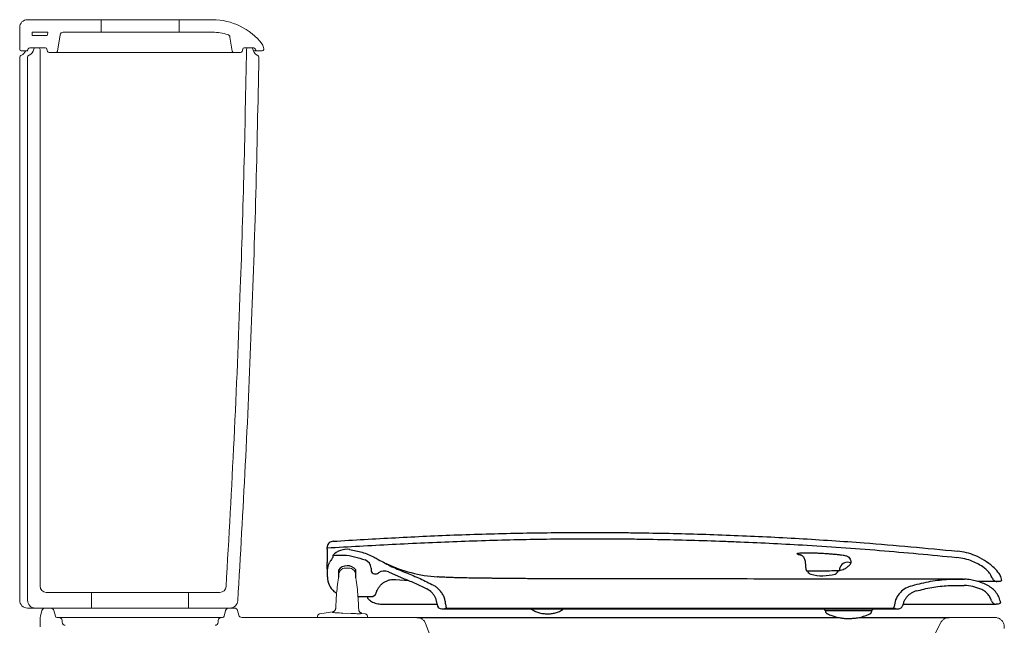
# Model space of a CAD drawing. Header units: millimetres. Extents: x 3460.169 to 3460.798, y 2523.178 to 2523.95.
# Tile 2 of 2: x 3460.169 to 3460.798, y 2523.563 to 2523.95. Entities that reach past the tile are written whole.
import ezdxf

# ---------------------------------------------------------------- set-up
doc = ezdxf.new("R2010")
doc.units = ezdxf.units.MM
doc.layers.add('SANINDUSA', color=3, linetype='Continuous')

msp = doc.modelspace()

# ---------------------------------------------------------------- linework, layer by layer
at = {"layer": 'SANINDUSA', "linetype": 'Continuous', "lineweight": 15}
for p, q in [((3460.17403, 2523.95019), (3460.22103, 2523.95019)), ((3460.22103, 2523.94219), (3460.22103, 2523.95019)), ((3460.27103, 2523.95019), (3460.22103, 2523.95019)), ((3460.27103, 2523.95019), (3460.27103, 2523.94219)), ((3460.27103, 2523.95019), (3460.29231, 2523.95019)), ((3460.16903, 2523.94519), (3460.16903, 2523.93119)), ((3460.17703, 2523.94219), (3460.187, 2523.94219)), ((3460.17703, 2523.94219), (3460.17703, 2523.94019)), ((3460.17703, 2523.94019), (3460.18546, 2523.94019)), ((3460.18666, 2523.9401), (3460.18692, 2523.94175)), ((3460.19317, 2523.93003), (3460.19482, 2523.9405)), ((3460.1968, 2523.94219), (3460.22103, 2523.94219)), ((3460.27103, 2523.94219), (3460.22103, 2523.94219)), ((3460.27103, 2523.94219), (3460.29231, 2523.94219)), ((3460.30342, 2523.93907), (3460.30485, 2523.93003)), ((3460.17003, 2523.93019), (3460.17331, 2523.93019)), ((3460.17426, 2523.93088), (3460.17446, 2523.93149)), ((3460.17541, 2523.93219), (3460.18546, 2523.93219)), ((3460.17896, 2523.93219), (3460.18103, 2523.93219)), ((3460.18203, 2523.93119), (3460.18203, 2523.58819)), ((3460.18643, 2523.93144), (3460.18683, 2523.92993)), ((3460.1878, 2523.92919), (3460.19218, 2523.92919)), ((3460.19505, 2523.92919), (3460.19218, 2523.92919)), ((3460.19768, 2523.92919), (3460.19505, 2523.92919)), ((3460.30584, 2523.92919), (3460.31022, 2523.92919)), ((3460.31118, 2523.92993), (3460.31159, 2523.93144)), ((3460.31255, 2523.93219), (3460.31861, 2523.93219)), ((3460.31501, 2523.93219), (3460.3171, 2523.93219)), ((3460.31956, 2523.93149), (3460.31976, 2523.93088)), ((3460.32071, 2523.93019), (3460.324, 2523.93019)), ((3460.325, 2523.9315), (3460.325, 2523.93117)), ((3460.16903, 2523.57919), (3460.16903, 2523.92576)), ((3460.17403, 2523.92576), (3460.17403, 2523.57919)), ((3460.37708, 2523.59968), (3460.37966, 2523.59968)), ((3460.18603, 2523.58419), (3460.21503, 2523.58419)), ((3460.21503, 2523.57419), (3460.21503, 2523.58419)), ((3460.27703, 2523.58419), (3460.21503, 2523.58419)), ((3460.27703, 2523.58419), (3460.27703, 2523.57419)), ((3460.27703, 2523.58419), (3460.29698, 2523.58419)), ((3460.17903, 2523.57419), (3460.17403, 2523.57419)), ((3460.17903, 2523.57419), (3460.21503, 2523.57419)), ((3460.18324, 2523.5727), (3460.18224, 2523.56895)), ((3460.18517, 2523.57419), (3460.18889, 2523.57419)), ((3460.19082, 2523.5727), (3460.19183, 2523.56893)), ((3460.21503, 2523.57419), (3460.27703, 2523.57419)), ((3460.27703, 2523.57419), (3460.30346, 2523.57419)), ((3460.29967, 2523.56893), (3460.30068, 2523.5727)), ((3460.30261, 2523.57419), (3460.30633, 2523.57419)), ((3460.30907, 2523.56967), (3460.30826, 2523.5727)), ((3460.369, 2523.57187), (3460.36093, 2523.57056)), ((3460.369, 2523.57159), (3460.369, 2523.57187)), ((3460.38098, 2523.57078), (3460.37559, 2523.57103)), ((3460.38982, 2523.57056), (3460.38758, 2523.57103)), ((3460.18203, 2523.5674), (3460.18203, 2523.56219)), ((3460.1928, 2523.56819), (3460.1941, 2523.56819)), ((3460.1941, 2523.56819), (3460.29796, 2523.56819)), ((3460.19614, 2523.56512), (3460.1961, 2523.56626)), ((3460.29596, 2523.56626), (3460.29592, 2523.56512)), ((3460.29796, 2523.56819), (3460.2987, 2523.56819)), ((3460.31101, 2523.56819), (3460.4229, 2523.56819)), ((3460.35937, 2523.56861), (3460.35937, 2523.56818)), ((3460.35937, 2523.56818), (3460.36006, 2523.56818)), ((3460.3699, 2523.56818), (3460.36006, 2523.56818)), ((3460.3699, 2523.56818), (3460.38084, 2523.56818)), ((3460.39069, 2523.56819), (3460.38084, 2523.56818)), ((3460.39069, 2523.56819), (3460.39137, 2523.56819)), ((3460.39137, 2523.56819), (3460.39137, 2523.56861)), ((3460.45227, 2523.50196), (3460.4285, 2523.56432)), ((3460.7632, 2523.56819), (3460.79238, 2523.56819))]:
    msp.add_line(p, q, dxfattribs=at)
at = {"layer": 'SANINDUSA'}
for p, q in [((3460.36557, 2523.61268), (3460.36557, 2523.61288)), ((3460.36563, 2523.60596), (3460.36565, 2523.60324)), ((3460.36573, 2523.59475), (3460.36565, 2523.60324)), ((3460.67115, 2523.60396), (3460.67166, 2523.59866)), ((3460.36573, 2523.59419), (3460.36573, 2523.59754)), ((3460.37273, 2523.59848), (3460.37277, 2523.59366)), ((3460.38398, 2523.59358), (3460.38394, 2523.59858)), ((3460.39369, 2523.59965), (3460.39377, 2523.59808)), ((3460.39577, 2523.59618), (3460.39711, 2523.59618)), ((3460.40471, 2523.59732), (3460.41478, 2523.59297)), ((3460.43605, 2523.59412), (3460.43606, 2523.59413)), ((3460.67275, 2523.59776), (3460.67279, 2523.59766)), ((3460.69222, 2523.59783), (3460.69225, 2523.59793)), ((3460.69332, 2523.59885), (3460.69339, 2523.59971)), ((3460.40926, 2523.59252), (3460.41788, 2523.59178)), ((3460.41478, 2523.59297), (3460.41477, 2523.59299)), ((3460.79488, 2523.59122), (3460.79378, 2523.59122)), ((3460.79661, 2523.59172), (3460.79692, 2523.59172)), ((3460.38528, 2523.58154), (3460.38984, 2523.58154)), ((3460.39133, 2523.58153), (3460.39133, 2523.58115)), ((3460.39133, 2523.58115), (3460.39133, 2523.58094)), ((3460.40176, 2523.57664), (3460.40186, 2523.57664)), ((3460.43581, 2523.57684), (3460.43584, 2523.57647)), ((3460.44132, 2523.57693), (3460.44156, 2523.57414)), ((3460.44132, 2523.57689), (3460.44132, 2523.57693)), ((3460.44132, 2523.57689), (3460.44156, 2523.57414)), ((3460.72785, 2523.57414), (3460.72795, 2523.57521)), ((3460.79359, 2523.57664), (3460.79327, 2523.57664)), ((3460.79587, 2523.57764), (3460.79612, 2523.57764)), ((3460.43893, 2523.57364), (3460.43926, 2523.57364)), ((3460.43926, 2523.57364), (3460.43926, 2523.57364)), ((3460.43926, 2523.57364), (3460.52287, 2523.57364)), ((3460.44113, 2523.57414), (3460.44156, 2523.57414)), ((3460.44156, 2523.57414), (3460.52338, 2523.57414)), ((3460.44156, 2523.57414), (3460.44156, 2523.57414)), ((3460.52287, 2523.57364), (3460.61292, 2523.57364)), ((3460.52338, 2523.57414), (3460.61262, 2523.57414)), ((3460.61262, 2523.57414), (3460.68583, 2523.57414)), ((3460.61292, 2523.57364), (3460.68731, 2523.57364)), ((3460.68345, 2523.57364), (3460.6835, 2523.57309)), ((3460.684, 2523.57264), (3460.69536, 2523.57264)), ((3460.68404, 2523.57264), (3460.68405, 2523.57236)), ((3460.68531, 2523.57052), (3460.68528, 2523.57052)), ((3460.68583, 2523.57414), (3460.70631, 2523.57414)), ((3460.68731, 2523.57364), (3460.70808, 2523.57364)), ((3460.69536, 2523.57264), (3460.71373, 2523.57264)), ((3460.70631, 2523.57414), (3460.72785, 2523.57414)), ((3460.70808, 2523.57364), (3460.73015, 2523.57364)), ((3460.71368, 2523.5723), (3460.71368, 2523.57264)), ((3460.71426, 2523.57364), (3460.71422, 2523.57309)), ((3460.72785, 2523.57414), (3460.72828, 2523.57414)), ((3460.73015, 2523.57364), (3460.73049, 2523.57364)), ((3460.4229, 2523.56819), (3460.69241, 2523.56819)), ((3460.70553, 2523.56819), (3460.7632, 2523.56819))]:
    msp.add_line(p, q, dxfattribs=at)
at = {"layer": 'SANINDUSA', "flags": 128}
for points in [[(3460.6666, 2523.60853), (3460.66755, 2523.60842), (3460.66805, 2523.60828)], [(3460.69233, 2523.59793), (3460.69216, 2523.59793), (3460.69163, 2523.59792), (3460.69077, 2523.59791), (3460.68962, 2523.5979), (3460.6882, 2523.59789), (3460.68658, 2523.59788), (3460.68482, 2523.59786), (3460.68297, 2523.59785), (3460.6811, 2523.59783), (3460.67928, 2523.59781), (3460.67758, 2523.5978), (3460.67606, 2523.59779), (3460.67477, 2523.59777), (3460.67376, 2523.59776), (3460.67306, 2523.59776), (3460.67271, 2523.59776), (3460.67267, 2523.59776)], [(3460.77214, 2523.59264), (3460.77073, 2523.59268), (3460.76854, 2523.59271), (3460.76595, 2523.59272), (3460.76282, 2523.59273), (3460.75904, 2523.59274), (3460.75445, 2523.59274), (3460.74889, 2523.59274), (3460.74309, 2523.59274), (3460.73982, 2523.59274), (3460.73809, 2523.59274), (3460.73764, 2523.59274), (3460.73753, 2523.59274), (3460.73753, 2523.59274), (3460.73752, 2523.59274), (3460.73752, 2523.59274), (3460.73752, 2523.59274), (3460.73752, 2523.59274), (3460.73752, 2523.59274), (3460.73752, 2523.59274), (3460.7335, 2523.59274), (3460.72868, 2523.59274), (3460.72509, 2523.59274), (3460.72112, 2523.59274), (3460.71675, 2523.59274), (3460.71562, 2523.59274), (3460.71534, 2523.59274), (3460.71519, 2523.59274), (3460.71512, 2523.59274), (3460.71509, 2523.59274), (3460.71508, 2523.59274), (3460.71508, 2523.59274), (3460.71508, 2523.59274), (3460.71508, 2523.59274), (3460.71508, 2523.59274), (3460.71508, 2523.59274), (3460.71508, 2523.59274), (3460.71508, 2523.59274), (3460.71508, 2523.59274), (3460.71439, 2523.59274), (3460.71239, 2523.59274), (3460.71217, 2523.59274), (3460.71205, 2523.59274), (3460.71203, 2523.59274), (3460.71201, 2523.59274), (3460.71201, 2523.59274), (3460.712, 2523.59274), (3460.712, 2523.59274), (3460.712, 2523.59274), (3460.712, 2523.59274), (3460.712, 2523.59274), (3460.712, 2523.59274), (3460.712, 2523.59274), (3460.70354, 2523.59275), (3460.69544, 2523.59275), (3460.68762, 2523.59275), (3460.68015, 2523.59275), (3460.67296, 2523.59276), (3460.66579, 2523.59276), (3460.65873, 2523.59276), (3460.65317, 2523.59277), (3460.64791, 2523.59277), (3460.64299, 2523.59277), (3460.6384, 2523.59277), (3460.63415, 2523.59278), (3460.62995, 2523.59278), (3460.62587, 2523.59278), (3460.62089, 2523.59278), (3460.61806, 2523.59278), (3460.61344, 2523.59278), (3460.60832, 2523.59279), (3460.60284, 2523.59279), (3460.59334, 2523.5928), (3460.58295, 2523.59281), (3460.57166, 2523.59282), (3460.55949, 2523.59283), (3460.54647, 2523.59284), (3460.53791, 2523.59285), (3460.53572, 2523.59285), (3460.53462, 2523.59285), (3460.53434, 2523.59285), (3460.5342, 2523.59285), (3460.53417, 2523.59285), (3460.53415, 2523.59285), (3460.53414, 2523.59285), (3460.53414, 2523.59285), (3460.53414, 2523.59285), (3460.53414, 2523.59285), (3460.53414, 2523.59285), (3460.53414, 2523.59285), (3460.52704, 2523.59285), (3460.51912, 2523.59286), (3460.51654, 2523.59286), (3460.51523, 2523.59286), (3460.51521, 2523.59286), (3460.5152, 2523.59286), (3460.51519, 2523.59286), (3460.51519, 2523.59286), (3460.51519, 2523.59286), (3460.51519, 2523.59286), (3460.51519, 2523.59286), (3460.51519, 2523.59286), (3460.51503, 2523.59286), (3460.51424, 2523.59286)]]:
    msp.add_lwpolyline(points, dxfattribs=at)
at = {"layer": 'SANINDUSA', "linetype": 'Continuous', "lineweight": 15, "flags": 128}
msp.add_lwpolyline([(3460.75786, 2523.56492), (3460.74511, 2523.53997), (3460.73639, 2523.52292)], dxfattribs=at)
at = {"layer": 'SANINDUSA', "linetype": 'Continuous', "lineweight": 15}
for centre, radius, start, end in [((3460.17403, 2523.94519), 0.005, 90, 180), ((3460.29231, 2523.91019), 0.04, 37.68306, 90), ((3460.18546, 2523.93119), 0.009, 82.33174, 90), ((3460.1968, 2523.94019), 0.01, 168.46304, 171), ((3460.1968, 2523.94019), 0.002, 90, 171), ((3460.29231, 2523.91019), 0.032, 72.27153, 90), ((3460.30144, 2523.93876), 0.002, 9, 72.27153), ((3460.32001, 2523.93158), 0.005, 359.05463, 37.68306), ((3460.17003, 2523.93119), 0.001, 180, 270), ((3460.17103, 2523.92576), 0.002, 115.37693, 180), ((3460.16803, 2523.93208), 0.005, 295.37786, 337.35161), ((3460.17331, 2523.93119), 0.001, 270, 342), ((3460.17603, 2523.92576), 0.002, 115.38622, 180.00086), ((3460.17541, 2523.93119), 0.001, 90, 162), ((3460.17303, 2523.93208), 0.005, 295.39151, 351.39135), ((3460.17896, 2523.93119), 0.001, 90.00634, 171.38488), ((3460.18103, 2523.93119), 0.001, 0, 90), ((3460.18546, 2523.93119), 0.001, 15, 90), ((3460.1878, 2523.93019), 0.001, 195, 270), ((3460.19218, 2523.93019), 0.001, 270, 351), ((3460.30584, 2523.93019), 0.001, 189, 270), ((3460.31022, 2523.93019), 0.001, 270, 345), ((3460.31255, 2523.93119), 0.001, 90, 165), ((3460.31501, 2523.93119), 0.001, 90, 179.05833), ((3460.3171, 2523.93119), 0.001, 8.44857, 90), ((3460.32303, 2523.93207), 0.005, 188.44857, 243.65953), ((3460.31861, 2523.93119), 0.001, 18, 90), ((3460.32071, 2523.93119), 0.001, 198, 270), ((3460.31992, 2523.92579), 0.002, 359.02076, 63.65953), ((3460.324, 2523.93119), 0.001, 270, 359.05231), ((3460.18603, 2523.58819), 0.004, 180, 270), ((3460.29698, 2523.58819), 0.004, 270, 356.59202), ((3460.17403, 2523.57919), 0.005, 180, 270), ((3460.17903, 2523.57919), 0.005, 180, 270), ((3460.30346, 2523.57919), 0.005, 270, 356.53134), ((3460.18803, 2523.5674), 0.006, 165, 180), ((3460.18517, 2523.57219), 0.002, 90, 165), ((3460.18889, 2523.57219), 0.002, 15, 90), ((3460.1928, 2523.56919), 0.001, 195, 270), ((3460.2987, 2523.56919), 0.001, 270, 345), ((3460.30261, 2523.57219), 0.002, 90, 165), ((3460.30633, 2523.57219), 0.002, 15, 90), ((3460.31101, 2523.57019), 0.002, 195, 270), ((3460.1941, 2523.56619), 0.002, 2, 90), ((3460.19814, 2523.56519), 0.002, 182, 270), ((3460.29393, 2523.56519), 0.002, 270, 358), ((3460.29796, 2523.56619), 0.002, 90, 178)]:
    msp.add_arc(centre, radius, start, end, dxfattribs=at)
at = {"layer": 'SANINDUSA'}
for centre, radius, start, end in [((3460.37823, 2523.59927), 0.0125, 82.03263, 136.67916), ((3460.37837, 2523.59418), 0.00709, 38.31515, 142.68485), ((3460.3877, 2523.59934), 0.006, 3, 68.44051), ((3460.44229, 2523.68572), 0.0918, 244.8652, 266.07808), ((3460.69833, 2523.59824), 0.00524, 68.88197, 156.95365), ((3460.37838, 2523.59419), 0.01265, 180, 229.02019), ((3460.39577, 2523.59818), 0.002, 183, 270), ((3460.39711, 2523.59818), 0.002, 270, 308.44475), ((3460.40209, 2523.59192), 0.006, 64.13465, 128.44475), ((3460.67266, 2523.59876), 0.001, 185.5, 270.5), ((3460.6756, 2523.59871), 0.003, 200.5, 255.11074), ((3460.68227, 2523.62383), 0.02899, 255.11074, 285.88926), ((3460.68939, 2523.59883), 0.003, 285.88926, 340.5), ((3460.69232, 2523.59893), 0.001, 270.5, 355.5), ((3460.39386, 2523.58463), 0.0031, 270.00948, 343.98105), ((3460.43893, 2523.57674), 0.0031, 185, 270), ((3460.43926, 2523.57739), 0.00375, 270, 299.92656), ((3460.43926, 2523.57739), 0.00375, 270, 299.92656), ((3460.684, 2523.57314), 0.0005, 185, 270), ((3460.71179, 2523.57228), 0.00189, 293.61707, 0.75405), ((3460.71372, 2523.57313), 0.000496, 270.38112, 355.47746)]:
    msp.add_arc(centre, radius, start, end, dxfattribs=at)
at = {"layer": 'SANINDUSA', "linetype": 'Continuous', "lineweight": 15}
for points, knots in [([(3460.30584, 2523.92919), (3460.3057, 2523.92919), (3460.30541, 2523.92919), (3460.30415, 2523.92919), (3460.30224, 2523.92919), (3460.29998, 2523.92919), (3460.29664, 2523.92919), (3460.29214, 2523.92919), (3460.28668, 2523.92919), (3460.2803, 2523.92919), (3460.27305, 2523.92919), (3460.26507, 2523.92919), (3460.25645, 2523.92919), (3460.24729, 2523.92919), (3460.23774, 2523.92919), (3460.22787, 2523.92919), (3460.21781, 2523.92919), (3460.20769, 2523.92919), (3460.20101, 2523.92919), (3460.19768, 2523.92919)], [0, 0, 0, 0, 0.1400877, 0.2801764, 0.3283706, 0.3766558, 0.4247615, 0.4728617, 0.5211152, 0.5692162, 0.6172191, 0.6653745, 0.7133776, 0.7610933, 0.8089589, 0.8566739, 0.9043993, 0.9522759, 1, 1, 1, 1]), ([(3460.31401, 2523.9312), (3460.31353, 2523.90577), (3460.31256, 2523.85491), (3460.30995, 2523.77191), (3460.30631, 2523.6829), (3460.30274, 2523.61936), (3460.30098, 2523.58795)], [0, 0, 0, 0, 0.222111, 0.444242, 0.725224, 1, 1, 1, 1]), ([(3460.32071, 2523.93019), (3460.32071, 2523.93019), (3460.32071, 2523.93019), (3460.32054, 2523.93019), (3460.31997, 2523.93019), (3460.31929, 2523.93019), (3460.31877, 2523.93019), (3460.31847, 2523.93019)], [0, 0, 0, 0, 0.02407, 0.333079, 0.642087, 0.796583, 1, 1, 1, 1]), ([(3460.32192, 2523.92576), (3460.32134, 2523.89684), (3460.32018, 2523.839), (3460.31721, 2523.75227), (3460.31344, 2523.66555), (3460.31011, 2523.60777), (3460.30845, 2523.57888)], [0, 0, 0, 0, 0.249941, 0.499912, 0.749941, 1, 1, 1, 1]), ([(3460.37102, 2523.57402), (3460.37121, 2523.5775), (3460.37159, 2523.58506), (3460.37261, 2523.59254), (3460.37312, 2523.59628)], [0, 0, 0, 0, 0.4992582, 1, 1, 1, 1]), ([(3460.37312, 2523.59628), (3460.37324, 2523.59674), (3460.37348, 2523.59767), (3460.37442, 2523.59878), (3460.37566, 2523.59954), (3460.3766, 2523.59963), (3460.37708, 2523.59968)], [0, 0, 0, 0, 0.247936, 0.497229, 0.748098, 1, 1, 1, 1]), ([(3460.38361, 2523.59628), (3460.38349, 2523.59674), (3460.38326, 2523.59767), (3460.38231, 2523.59878), (3460.38108, 2523.59954), (3460.38013, 2523.59964), (3460.37966, 2523.59968)], [0, 0, 0, 0, 0.247842, 0.497103, 0.748011, 1, 1, 1, 1]), ([(3460.38361, 2523.59628), (3460.38414, 2523.59241), (3460.38519, 2523.58466), (3460.38557, 2523.57683), (3460.38575, 2523.57316)], [0, 0, 0, 0, 0.499868, 1, 1, 1, 1]), ([(3460.36093, 2523.57056), (3460.36071, 2523.57049), (3460.36028, 2523.57034), (3460.35978, 2523.56987), (3460.35944, 2523.56928), (3460.35939, 2523.56883), (3460.35937, 2523.56861)], [0, 0, 0, 0, 0.25, 0.5, 0.75, 1, 1, 1, 1]), ([(3460.369, 2523.57187), (3460.36926, 2523.57193), (3460.36978, 2523.57204), (3460.37037, 2523.57245), (3460.37058, 2523.57281), (3460.37066, 2523.57294)], [0, 0, 0, 0, 0.39089, 0.78178, 1, 1, 1, 1]), ([(3460.37559, 2523.57103), (3460.37485, 2523.57103), (3460.37338, 2523.57105), (3460.3714, 2523.57113), (3460.3699, 2523.57126), (3460.36911, 2523.57142), (3460.36903, 2523.57154), (3460.369, 2523.57159)], [0, 0, 0, 0, 0.212397, 0.42536, 0.640043, 0.855973, 1, 1, 1, 1]), ([(3460.37066, 2523.57294), (3460.37073, 2523.57304), (3460.37096, 2523.57335), (3460.371, 2523.57375), (3460.37102, 2523.57402)], [0, 0, 0, 0, 0.306392, 1, 1, 1, 1]), ([(3460.38764, 2523.57078), (3460.38759, 2523.57073), (3460.38748, 2523.57063), (3460.38638, 2523.57058), (3460.38469, 2523.57059), (3460.38277, 2523.57066), (3460.3815, 2523.57074), (3460.38098, 2523.57078)], [0, 0, 0, 0, 0.21365, 0.42583, 0.638368, 0.852062, 1, 1, 1, 1]), ([(3460.38601, 2523.57219), (3460.38598, 2523.57224), (3460.38581, 2523.57254), (3460.38577, 2523.5729), (3460.38575, 2523.57316)], [0, 0, 0, 0, 0.299823, 1, 1, 1, 1]), ([(3460.38758, 2523.57103), (3460.38741, 2523.57107), (3460.38709, 2523.57116), (3460.38665, 2523.57142), (3460.38627, 2523.57176), (3460.3861, 2523.57205), (3460.38601, 2523.57219)], [0, 0, 0, 0, 0.249986, 0.499972, 0.749973, 1, 1, 1, 1]), ([(3460.38758, 2523.57103), (3460.38758, 2523.57103), (3460.38758, 2523.57103), (3460.38761, 2523.5709), (3460.38764, 2523.57078)], [0, 0, 0, 0, 0.000011, 1, 1, 1, 1]), ([(3460.39137, 2523.56861), (3460.39135, 2523.56883), (3460.39131, 2523.56928), (3460.39096, 2523.56988), (3460.39046, 2523.57035), (3460.39003, 2523.57049), (3460.38982, 2523.57056)], [0, 0, 0, 0, 0.25, 0.5, 0.75, 1, 1, 1, 1]), ([(3460.4229, 2523.56819), (3460.42357, 2523.56812), (3460.42492, 2523.56799), (3460.42671, 2523.56695), (3460.42791, 2523.56565), (3460.42834, 2523.56468), (3460.4285, 2523.56432)], [0, 0, 0, 0, 0.279449, 0.558895, 0.838343, 1, 1, 1, 1]), ([(3460.75786, 2523.56492), (3460.75823, 2523.56549), (3460.75896, 2523.56663), (3460.7607, 2523.56775), (3460.76219, 2523.56816), (3460.76303, 2523.56818), (3460.7632, 2523.56819)], [0, 0, 0, 0, 0.307084, 0.614174, 0.921261, 1, 1, 1, 1]), ([(3460.79238, 2523.56819), (3460.79306, 2523.56812), (3460.7944, 2523.56799), (3460.7962, 2523.56695), (3460.79757, 2523.56543), (3460.79834, 2523.56353), (3460.79843, 2523.56202), (3460.7983, 2523.56123), (3460.79828, 2523.5611)], [0, 0, 0, 0, 0.19246, 0.384919, 0.577369, 0.769791, 0.962193, 1, 1, 1, 1])]:
    msp.add_open_spline(points, degree=3, knots=knots, dxfattribs=at)
at = {"layer": 'SANINDUSA'}
for points, knots in [([(3460.36934, 2523.61691), (3460.38262, 2523.61769), (3460.40919, 2523.61925), (3460.44963, 2523.62116), (3460.49065, 2523.62225), (3460.5253, 2523.62258), (3460.54956, 2523.62248), (3460.57382, 2523.62222), (3460.59807, 2523.62169), (3460.6327, 2523.62046), (3460.66732, 2523.61877), (3460.70495, 2523.61625), (3460.73867, 2523.61348), (3460.75854, 2523.61152), (3460.76847, 2523.61054)], [0, 0, 0, 0, 0.099894, 0.199783, 0.303845, 0.407906, 0.459928, 0.485938, 0.589983, 0.642005, 0.746067, 0.850129, 0.925064, 1, 1, 1, 1]), ([(3460.36557, 2523.61268), (3460.3794, 2523.61346), (3460.40706, 2523.61501), (3460.44858, 2523.61688), (3460.49011, 2523.61817), (3460.52488, 2523.61859), (3460.54932, 2523.61849), (3460.56345, 2523.61833), (3460.58463, 2523.61801), (3460.60582, 2523.61744), (3460.63758, 2523.61623), (3460.67171, 2523.61452), (3460.71875, 2523.61129), (3460.75163, 2523.60814), (3460.76806, 2523.60657)], [0, 0, 0, 0, 0.103109, 0.206227, 0.309334, 0.412426, 0.465003, 0.49129, 0.517578, 0.622734, 0.649022, 0.754178, 0.877089, 1, 1, 1, 1]), ([(3460.36934, 2523.61691), (3460.36889, 2523.61684), (3460.368, 2523.6167), (3460.36684, 2523.61594), (3460.36599, 2523.61487), (3460.36561, 2523.61379), (3460.36558, 2523.61311), (3460.36557, 2523.61288)], [0, 0, 0, 0, 0.221644, 0.443289, 0.664933, 0.886578, 1, 1, 1, 1]), ([(3460.36558, 2523.61178), (3460.36557, 2523.61205), (3460.36557, 2523.6125), (3460.36557, 2523.61258), (3460.36557, 2523.61261)], [0, 0, 0, 0, 0.600951, 1, 1, 1, 1]), ([(3460.36558, 2523.61178), (3460.36558, 2523.6116), (3460.36558, 2523.61124), (3460.3656, 2523.60926), (3460.36562, 2523.60703), (3460.36563, 2523.60596)], [0, 0, 0, 0, 0.335733, 0.680919, 1, 1, 1, 1]), ([(3460.36925, 2523.60662), (3460.36923, 2523.60657), (3460.36918, 2523.60647), (3460.36884, 2523.60601), (3460.36826, 2523.60524), (3460.36764, 2523.60429), (3460.36728, 2523.60362), (3460.36715, 2523.60339)], [0, 0, 0, 0, 0.156458, 0.311833, 0.548731, 0.848903, 1, 1, 1, 1]), ([(3460.36913, 2523.60785), (3460.37144, 2523.60798), (3460.37613, 2523.60826), (3460.38317, 2523.60722), (3460.38766, 2523.60569), (3460.3899, 2523.60492)], [0, 0, 0, 0, 0.327537, 0.66431, 1, 1, 1, 1]), ([(3460.36913, 2523.60785), (3460.36914, 2523.60776), (3460.36914, 2523.60764), (3460.36922, 2523.6076), (3460.36927, 2523.60764), (3460.36926, 2523.60696), (3460.36925, 2523.60662)], [0, 0, 0, 0, 0.499836, 0.666647, 0.833438, 1, 1, 1, 1]), ([(3460.37996, 2523.61165), (3460.38263, 2523.61115), (3460.38667, 2523.6104), (3460.39184, 2523.60851), (3460.39529, 2523.60696), (3460.39737, 2523.60579), (3460.39823, 2523.6053)], [0, 0, 0, 0, 0.417441, 0.632152, 0.846863, 1, 1, 1, 1]), ([(3460.6666, 2523.60853), (3460.66638, 2523.60862), (3460.66594, 2523.60879), (3460.66592, 2523.60902), (3460.66636, 2523.60921), (3460.66725, 2523.60936), (3460.66857, 2523.60947), (3460.67029, 2523.60954), (3460.67237, 2523.60956), (3460.67473, 2523.60954), (3460.67733, 2523.60946), (3460.68009, 2523.60935), (3460.68292, 2523.60919), (3460.68575, 2523.60901), (3460.68849, 2523.60879), (3460.69106, 2523.60855), (3460.69341, 2523.6083), (3460.69471, 2523.60813), (3460.69536, 2523.60805)], [0, 0, 0, 0, 0.06471, 0.129419, 0.191244, 0.253068, 0.314824, 0.376578, 0.438514, 0.500449, 0.562657, 0.624865, 0.687358, 0.749852, 0.812412, 0.874972, 0.937486, 1, 1, 1, 1]), ([(3460.66805, 2523.60828), (3460.66804, 2523.60828), (3460.66802, 2523.60829), (3460.66816, 2523.60824), (3460.6685, 2523.60808), (3460.66904, 2523.60776), (3460.66968, 2523.60722), (3460.67032, 2523.60644), (3460.67084, 2523.60543), (3460.67112, 2523.60457), (3460.67112, 2523.60406), (3460.67113, 2523.60397)], [0, 0, 0, 0, 0.021399, 0.151979, 0.268595, 0.383589, 0.508792, 0.650437, 0.802877, 0.961384, 1, 1, 1, 1]), ([(3460.69536, 2523.60805), (3460.69613, 2523.60789), (3460.69762, 2523.60759), (3460.69913, 2523.60666), (3460.69999, 2523.60556), (3460.70035, 2523.60435), (3460.70027, 2523.60354), (3460.70022, 2523.60313)], [0, 0, 0, 0, 0.227566, 0.44063, 0.660933, 0.828997, 1, 1, 1, 1]), ([(3460.79439, 2523.59724), (3460.79329, 2523.5984), (3460.79066, 2523.60117), (3460.78573, 2523.60481), (3460.78003, 2523.60775), (3460.7742, 2523.60972), (3460.77039, 2523.61027), (3460.76847, 2523.61054)], [0, 0, 0, 0, 0.160672, 0.38369, 0.613175, 0.804571, 1, 1, 1, 1]), ([(3460.36573, 2523.59754), (3460.36576, 2523.59824), (3460.36583, 2523.59967), (3460.36634, 2523.60165), (3460.3669, 2523.60285), (3460.36715, 2523.60339)], [0, 0, 0, 0, 0.346833, 0.703674, 1, 1, 1, 1]), ([(3460.39823, 2523.6053), (3460.40113, 2523.60369), (3460.40694, 2523.60045), (3460.41311, 2523.59796), (3460.4162, 2523.59671)], [0, 0, 0, 0, 0.498272, 1, 1, 1, 1]), ([(3460.69845, 2523.60067), (3460.69793, 2523.60019), (3460.69711, 2523.59944), (3460.69536, 2523.59867), (3460.69409, 2523.5983), (3460.69324, 2523.59823), (3460.69302, 2523.59822)], [0, 0, 0, 0, 0.411307, 0.653139, 0.906836, 1, 1, 1, 1]), ([(3460.69339, 2523.59971), (3460.69341, 2523.59983), (3460.69342, 2523.60011), (3460.69348, 2523.60022), (3460.69351, 2523.6003)], [0, 0, 0, 0, 0.399077, 1, 1, 1, 1]), ([(3460.70022, 2523.60313), (3460.70012, 2523.60279), (3460.6999, 2523.60209), (3460.69922, 2523.60126), (3460.69864, 2523.60082), (3460.69845, 2523.60067)], [0, 0, 0, 0, 0.391615, 0.794241, 1, 1, 1, 1]), ([(3460.78552, 2523.59992), (3460.78435, 2523.6007), (3460.78199, 2523.60229), (3460.77787, 2523.60424), (3460.77322, 2523.60582), (3460.7698, 2523.60632), (3460.76806, 2523.60657)], [0, 0, 0, 0, 0.223772, 0.450703, 0.722489, 1, 1, 1, 1]), ([(3460.4162, 2523.59671), (3460.41915, 2523.59553), (3460.42507, 2523.59318), (3460.43071, 2523.59023), (3460.43354, 2523.58876)], [0, 0, 0, 0, 0.498867, 1, 1, 1, 1]), ([(3460.43593, 2523.5941), (3460.43593, 2523.5941), (3460.43601, 2523.5941), (3460.43603, 2523.59411), (3460.43605, 2523.59412)], [0, 0, 0, 0, 0.000015, 1, 1, 1, 1]), ([(3460.51424, 2523.59288), (3460.51178, 2523.59289), (3460.50714, 2523.59289), (3460.50067, 2523.59293), (3460.49505, 2523.59297), (3460.49025, 2523.59301), (3460.48626, 2523.59305), (3460.48303, 2523.59308), (3460.48028, 2523.59311), (3460.47807, 2523.59313), (3460.47645, 2523.59315), (3460.47557, 2523.59316), (3460.47497, 2523.59316), (3460.4742, 2523.59317), (3460.47317, 2523.59318), (3460.47148, 2523.59319), (3460.46901, 2523.59322), (3460.46562, 2523.59325), (3460.46118, 2523.59331), (3460.45616, 2523.59339), (3460.45128, 2523.59349), (3460.44704, 2523.59361), (3460.44333, 2523.59375), (3460.44014, 2523.5939), (3460.43769, 2523.59403), (3460.4365, 2523.5941), (3460.43605, 2523.59413)], [0, 0, 0, 0, 0.081754, 0.154663, 0.218809, 0.274268, 0.321109, 0.359402, 0.389215, 0.421412, 0.438982, 0.448855, 0.455087, 0.464544, 0.477398, 0.493668, 0.526159, 0.567133, 0.616575, 0.687134, 0.754811, 0.817592, 0.874949, 0.929545, 0.973603, 1, 1, 1, 1]), ([(3460.79077, 2523.59324), (3460.79032, 2523.59417), (3460.78948, 2523.59592), (3460.78767, 2523.59818), (3460.78624, 2523.59933), (3460.78552, 2523.59992)], [0, 0, 0, 0, 0.36048, 0.675176, 1, 1, 1, 1]), ([(3460.79692, 2523.59172), (3460.79665, 2523.59289), (3460.79619, 2523.59491), (3460.79492, 2523.59655), (3460.79439, 2523.59724)], [0, 0, 0, 0, 0.574723, 1, 1, 1, 1]), ([(3460.39684, 2523.58378), (3460.39691, 2523.584), (3460.39718, 2523.58488), (3460.39784, 2523.58635), (3460.39898, 2523.58806), (3460.40039, 2523.58956), (3460.40203, 2523.59079), (3460.40385, 2523.59171), (3460.40625, 2523.5925), (3460.4081, 2523.59251), (3460.40926, 2523.59252)], [0, 0, 0, 0, 0.042416, 0.167697, 0.292969, 0.417498, 0.542018, 0.665504, 0.788985, 1, 1, 1, 1]), ([(3460.41478, 2523.59297), (3460.41726, 2523.59199), (3460.42222, 2523.59003), (3460.42699, 2523.58764), (3460.42938, 2523.58644)], [0, 0, 0, 0, 0.499161, 1, 1, 1, 1]), ([(3460.44132, 2523.57689), (3460.44121, 2523.57771), (3460.44098, 2523.57938), (3460.44012, 2523.58177), (3460.43888, 2523.584), (3460.43734, 2523.58591), (3460.43555, 2523.58755), (3460.43422, 2523.58835), (3460.43354, 2523.58876)], [0, 0, 0, 0, 0.168699, 0.34229, 0.510988, 0.684579, 0.840378, 1, 1, 1, 1]), ([(3460.7385, 2523.58825), (3460.73712, 2523.5877), (3460.73436, 2523.58658), (3460.73108, 2523.58347), (3460.72871, 2523.57962), (3460.7282, 2523.57668), (3460.72795, 2523.57521)], [0, 0, 0, 0, 0.249789, 0.499758, 0.749847, 1, 1, 1, 1]), ([(3460.7385, 2523.58825), (3460.74227, 2523.58926), (3460.74979, 2523.59129), (3460.76141, 2523.59276), (3460.76917, 2523.59268), (3460.77305, 2523.59264)], [0, 0, 0, 0, 0.334611, 0.667623, 1, 1, 1, 1]), ([(3460.74202, 2523.58511), (3460.7454, 2523.58594), (3460.75213, 2523.58759), (3460.76249, 2523.58878), (3460.76942, 2523.58869), (3460.77287, 2523.58865)], [0, 0, 0, 0, 0.333995, 0.667473, 1, 1, 1, 1]), ([(3460.77214, 2523.59264), (3460.77228, 2523.59264), (3460.77296, 2523.59264), (3460.77301, 2523.59264), (3460.77305, 2523.59264)], [0, 0, 0, 0, 0.21041, 1, 1, 1, 1]), ([(3460.78351, 2523.58626), (3460.78179, 2523.58689), (3460.77835, 2523.58816), (3460.7747, 2523.58848), (3460.77287, 2523.58865)], [0, 0, 0, 0, 0.500403, 1, 1, 1, 1]), ([(3460.78795, 2523.58857), (3460.78679, 2523.58915), (3460.78445, 2523.5903), (3460.78074, 2523.5915), (3460.77693, 2523.59235), (3460.77434, 2523.59254), (3460.77305, 2523.59264)], [0, 0, 0, 0, 0.25018, 0.500701, 0.749614, 1, 1, 1, 1]), ([(3460.79378, 2523.59122), (3460.7937, 2523.59122), (3460.79355, 2523.59122), (3460.79222, 2523.59122), (3460.78994, 2523.59122), (3460.78632, 2523.59122), (3460.78343, 2523.59122), (3460.78144, 2523.59122), (3460.78137, 2523.59122)], [0, 0, 0, 0, 0.179014, 0.358941, 0.568185, 0.777429, 0.992751, 1, 1, 1, 1]), ([(3460.79612, 2523.57764), (3460.79581, 2523.57877), (3460.7952, 2523.58104), (3460.79335, 2523.58408), (3460.79096, 2523.58672), (3460.78896, 2523.58795), (3460.78795, 2523.58857)], [0, 0, 0, 0, 0.249671, 0.499456, 0.750027, 1, 1, 1, 1]), ([(3460.79077, 2523.59324), (3460.79094, 2523.59292), (3460.79129, 2523.59227), (3460.79217, 2523.59158), (3460.79305, 2523.59126), (3460.7936, 2523.59123), (3460.79378, 2523.59122)], [0, 0, 0, 0, 0.285382, 0.570771, 0.856155, 1, 1, 1, 1]), ([(3460.79488, 2523.59122), (3460.79525, 2523.59126), (3460.79586, 2523.59131), (3460.7964, 2523.59161), (3460.79661, 2523.59172)], [0, 0, 0, 0, 0.599583, 1, 1, 1, 1]), ([(3460.38984, 2523.58154), (3460.39013, 2523.58154), (3460.39087, 2523.58154), (3460.39199, 2523.58154), (3460.393, 2523.58154), (3460.39369, 2523.58154), (3460.39381, 2523.58154), (3460.39386, 2523.58154)], [0, 0, 0, 0, 0.1434976, 0.3653282, 0.5797319, 0.7897865, 1, 1, 1, 1]), ([(3460.43581, 2523.57684), (3460.43572, 2523.5775), (3460.43553, 2523.57883), (3460.43484, 2523.58074), (3460.43385, 2523.58252), (3460.43219, 2523.58463), (3460.4305, 2523.58572), (3460.42938, 2523.58644)], [0, 0, 0, 0, 0.1657187, 0.3362434, 0.5019622, 0.6724868, 1, 1, 1, 1]), ([(3460.74202, 2523.58511), (3460.74138, 2523.5849), (3460.7401, 2523.58447), (3460.73835, 2523.58344), (3460.73679, 2523.58214), (3460.73546, 2523.5806), (3460.73442, 2523.57886), (3460.73381, 2523.57732), (3460.73359, 2523.57637), (3460.73352, 2523.57608)], [0, 0, 0, 0, 0.1552453, 0.3104901, 0.4657362, 0.6209831, 0.776228, 0.9314744, 1, 1, 1, 1]), ([(3460.79031, 2523.5788), (3460.79, 2523.57962), (3460.78937, 2523.58124), (3460.7878, 2523.58333), (3460.78585, 2523.5851), (3460.78429, 2523.58587), (3460.78351, 2523.58626)], [0, 0, 0, 0, 0.250311, 0.499536, 0.749352, 1, 1, 1, 1]), ([(3460.39133, 2523.58094), (3460.3914, 2523.58067), (3460.39151, 2523.58019), (3460.39221, 2523.57969), (3460.39253, 2523.57947)], [0, 0, 0, 0, 0.5265612, 0.9381647, 0.9381647, 0.9381647, 0.9381647]), ([(3460.39253, 2523.57947), (3460.39263, 2523.57938), (3460.39307, 2523.57901), (3460.39396, 2523.57837), (3460.3954, 2523.57768), (3460.39703, 2523.57715), (3460.39881, 2523.57681), (3460.4, 2523.57669), (3460.40065, 2523.57668), (3460.40176, 2523.57664)], [0.1142465, 0.1142465, 0.1142465, 0.1142465, 0.1621772, 0.320996, 0.5061101, 0.6885527, 0.8423456, 0.9963963, 1, 1, 1, 1]), ([(3460.40186, 2523.57664), (3460.40261, 2523.57664), (3460.40413, 2523.57664), (3460.40584, 2523.57664), (3460.40669, 2523.57664)], [0, 0, 0, 0, 0.496084, 1, 1, 1, 1]), ([(3460.40669, 2523.57664), (3460.41628, 2523.57664), (3460.42595, 2523.57664), (3460.43579, 2523.57664), (3460.43588, 2523.57664)], [0, 0, 0, 0, 0.991436, 1, 1, 1, 1]), ([(3460.73049, 2523.57364), (3460.73068, 2523.57365), (3460.73123, 2523.57368), (3460.73208, 2523.57401), (3460.73289, 2523.57469), (3460.73335, 2523.57544), (3460.73348, 2523.57593), (3460.73352, 2523.57608)], [0, 0, 0, 0, 0.140649, 0.388773, 0.6369, 0.885027, 1, 1, 1, 1]), ([(3460.73366, 2523.57664), (3460.73433, 2523.57664), (3460.73881, 2523.57664), (3460.74661, 2523.57664), (3460.75324, 2523.57664), (3460.75656, 2523.57664)], [0, 0, 0, 0, 0.081256, 0.539597, 1, 1, 1, 1]), ([(3460.75656, 2523.57664), (3460.75927, 2523.57664), (3460.7647, 2523.57664), (3460.77175, 2523.57664), (3460.77793, 2523.57664), (3460.78317, 2523.57664), (3460.7874, 2523.57664), (3460.79009, 2523.57664), (3460.79169, 2523.57664), (3460.79259, 2523.57664), (3460.79316, 2523.57664), (3460.79323, 2523.57664), (3460.79327, 2523.57664)], [0, 0, 0, 0, 0.1186729, 0.2381616, 0.3578293, 0.4774971, 0.6006414, 0.7237857, 0.7925209, 0.8612561, 0.9306281, 1, 1, 1, 1]), ([(3460.79031, 2523.5788), (3460.79044, 2523.5785), (3460.79069, 2523.5779), (3460.79141, 2523.5772), (3460.79229, 2523.57673), (3460.79294, 2523.57667), (3460.79327, 2523.57664)], [0, 0, 0, 0, 0.249609, 0.500001, 0.749609, 1, 1, 1, 1]), ([(3460.79587, 2523.57764), (3460.79561, 2523.5774), (3460.79508, 2523.57694), (3460.79425, 2523.57667), (3460.79374, 2523.57664), (3460.79359, 2523.57664)], [0, 0, 0, 0, 0.407878, 0.815759, 1, 1, 1, 1]), ([(3460.49629, 2523.57348), (3460.49694, 2523.57306), (3460.49833, 2523.57213), (3460.50073, 2523.5712), (3460.50351, 2523.57064), (3460.50548, 2523.57058), (3460.50652, 2523.57055)], [0, 0, 0, 0, 0.205284, 0.444066, 0.70754, 1, 1, 1, 1]), ([(3460.50652, 2523.57055), (3460.50692, 2523.57056), (3460.50771, 2523.57056), (3460.50942, 2523.57068), (3460.51163, 2523.57109), (3460.51426, 2523.57205), (3460.51576, 2523.57299), (3460.51652, 2523.57346)], [0, 0, 0, 0, 0.1313269, 0.2533225, 0.48613, 0.7368148, 1, 1, 1, 1]), ([(3460.68408, 2523.57236), (3460.68408, 2523.57221), (3460.68408, 2523.57184), (3460.68432, 2523.57135), (3460.68464, 2523.57094), (3460.68498, 2523.57068), (3460.68518, 2523.57057), (3460.68527, 2523.57053), (3460.68527, 2523.57053)], [0, 0, 0, 0, 0.184163, 0.427593, 0.634367, 0.817288, 0.984814, 1, 1, 1, 1]), ([(3460.68535, 2523.57051), (3460.68628, 2523.5701), (3460.68802, 2523.56934), (3460.69038, 2523.56864), (3460.69215, 2523.56823), (3460.69315, 2523.56804), (3460.69365, 2523.56796), (3460.69405, 2523.5679), (3460.6947, 2523.5678), (3460.69576, 2523.56768), (3460.69716, 2523.56757), (3460.69829, 2523.56756), (3460.69892, 2523.56755)], [0, 0, 0, 0, 0.206239, 0.38716, 0.515402, 0.590489, 0.60896, 0.622961, 0.685542, 0.764839, 0.869321, 1, 1, 1, 1]), ([(3460.69892, 2523.56755), (3460.69983, 2523.56757), (3460.70188, 2523.56761), (3460.70496, 2523.56802), (3460.70868, 2523.56888), (3460.71121, 2523.56997), (3460.71255, 2523.57055)], [0, 0, 0, 0, 0.18373, 0.411586, 0.688712, 1, 1, 1, 1]), ([(3460.72828, 2523.57414), (3460.7284, 2523.57407), (3460.72889, 2523.57381), (3460.72954, 2523.57365), (3460.73006, 2523.57364), (3460.73015, 2523.57364)], [0, 0, 0, 0, 0.204428, 0.849334, 1, 1, 1, 1])]:
    msp.add_open_spline(points, degree=3, knots=knots, dxfattribs=at)
msp.add_open_spline([(3460.37162, 2523.5835), (3460.37109, 2523.58385), (3460.37059, 2523.58424), (3460.37008, 2523.58464)], degree=3, dxfattribs=at)

doc.saveas('drawing.dxf')
